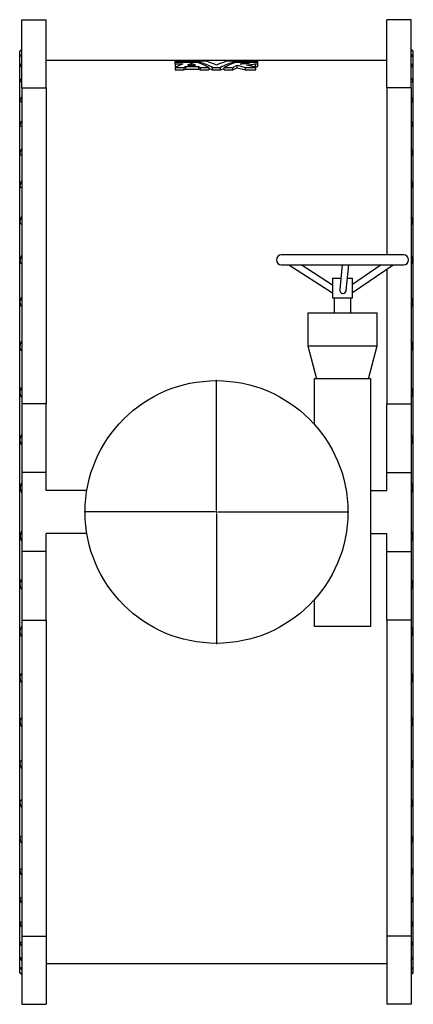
# Model space of a CAD drawing. Extents: x 1343 to 7620, y 815 to 5479.
# Tile 3 of 3: x 6430 to 7620, y 2499 to 5479. Entities that reach past the tile are written whole.
import ezdxf

# ---------------------------------------------------------------- set-up
doc = ezdxf.new("R2010")
doc.units = 0
doc.layers.get('0').update_dxf_attribs({"linetype": 'CONTINUOUS'})
doc.layers.add('FORMAT', color=7, linetype='CONTINUOUS')

# ---------------------------------------------------------------- blocks, each defined once
blk = doc.blocks.new('SW_CENTERMARKSYMBOL_2')
at = {"layer": 'FORMAT', "color": 0}
for p, q in [((0, 5), (0, 400)), ((-5, 0), (-400, 0)), ((0, 0), (-2.5, 0)), ((0, 0), (0, 2.5)), ((0, 0), (0, -2.5)), ((0, 0), (2.5, 0)), ((5, 0), (400, 0)), ((0, -5), (0, -400))]:
    blk.add_line(p, q, dxfattribs=at)

msp = doc.modelspace()

# ---------------------------------------------------------------- linework, layer by layer
at = {"color": 7, "linetype": 'CONTINUOUS'}
for p, q in [((6436.3, 5479.3), (6510.3, 5479.3)), ((6436.3, 5273.1), (6436.3, 5479.3)), ((6510.3, 5273.1), (6510.3, 5479.3)), ((7614.3, 5479.3), (7540.3, 5479.3)), ((7540.3, 5273.1), (7540.3, 5479.3)), ((7614.3, 5273.1), (7614.3, 5479.3)), ((6436.3, 5390.3), (6430.3, 5384.3)), ((6430.3, 2594.3), (6430.3, 5384.3)), ((7620.3, 5384.3), (7614.3, 5390.3)), ((7620.3, 2594.3), (7620.3, 5384.3)), ((7540.3, 5355.3), (6510.3, 5355.3)), ((6900.3, 5350.9), (6900.3, 5354)), ((6991.4, 5354), (6900.3, 5354)), ((6900.3, 5350.9), (6974.5, 5350.9)), ((6900.3, 5349.6), (6900.3, 5350.9)), ((6968.1, 5349.6), (6900.3, 5349.6)), ((6900.3, 5346), (6900.3, 5349.6)), ((6900.3, 5346), (6923.7, 5346)), ((6900.3, 5346), (6900.3, 5338.1)), ((6900.3, 5338.1), (6906.6, 5338.1)), ((6900.3, 5335), (6926.8, 5335)), ((6900.3, 5335), (6900.3, 5327.1)), ((6926.8, 5335), (6931.8, 5337.6)), ((6926.8, 5335), (6926.8, 5327.1)), ((6931.8, 5337.6), (6970.6, 5337.6)), ((6931.8, 5337.6), (6931.8, 5329.7)), ((6949.3, 5346.7), (6937.9, 5341.8)), ((6937.9, 5341.8), (6961.4, 5341.8)), ((6961.4, 5341.8), (6949.3, 5346.7)), ((6949.3, 5341.8), (6949.3, 5346.7)), ((6970.6, 5337.6), (6975.9, 5335)), ((6970.6, 5337.6), (6970.6, 5329.7)), ((6974.5, 5347.2), (6974.5, 5350.9)), ((6975.9, 5335), (7002.6, 5335)), ((6975.9, 5335), (6975.9, 5327.1)), ((7002.6, 5335), (7002.6, 5327.1)), ((7012.9, 5335), (7037.8, 5335)), ((7012.9, 5327.1), (7012.9, 5335)), ((7037.8, 5327.1), (7037.8, 5335)), ((7048.1, 5335), (7074.7, 5335)), ((7048.1, 5327.1), (7048.1, 5335)), ((7150.3, 5354), (7059.2, 5354)), ((7074.7, 5335), (7088.3, 5341.3)), ((7074.7, 5327.1), (7074.7, 5335)), ((7076.2, 5350.9), (7150.3, 5350.9)), ((7076.2, 5347.2), (7076.2, 5350.9)), ((7109.3, 5349.6), (7082.6, 5349.6)), ((7088.3, 5341.3), (7113.4, 5335)), ((7088.3, 5333.5), (7088.3, 5341.3)), ((7096.7, 5344.9), (7109.3, 5349.6)), ((7109.3, 5345.4), (7109.3, 5349.6)), ((7113.4, 5335), (7144.4, 5335)), ((7113.4, 5327.1), (7113.4, 5335)), ((7150.3, 5349.6), (7126.5, 5349.6)), ((7143.2, 5346), (7150.3, 5346)), ((7143.2, 5338.1), (7143.2, 5346)), ((7143.2, 5338.1), (7150.3, 5338.1)), ((7144.4, 5327.1), (7144.4, 5335)), ((7150.3, 5350.9), (7150.3, 5354)), ((7150.3, 5349.6), (7150.3, 5350.9)), ((7150.3, 5346), (7150.3, 5349.6)), ((7150.3, 5338.1), (7150.3, 5346)), ((6900.3, 5327.1), (6926.8, 5327.1)), ((6926.8, 5327.1), (6931.8, 5329.7)), ((6931.8, 5329.7), (6970.6, 5329.7)), ((6970.6, 5329.7), (6975.9, 5327.1)), ((6975.9, 5327.1), (7002.6, 5327.1)), ((7002.6, 5331.9), (7012.9, 5327.1)), ((7012.9, 5327.1), (7037.8, 5327.1)), ((7037.8, 5327.1), (7048.1, 5331.9)), ((7048.1, 5327.1), (7074.7, 5327.1)), ((7074.7, 5327.1), (7088.3, 5333.5)), ((7088.3, 5333.5), (7113.4, 5327.1)), ((7113.4, 5327.1), (7144.4, 5327.1)), ((6436.3, 5273.1), (6510.3, 5273.1)), ((6436.3, 5273.1), (6436.3, 4316.5)), ((6510.3, 5273.1), (6510.3, 4316.5)), ((7614.3, 5273.1), (7540.3, 5273.1)), ((7540.3, 5273.1), (7540.3, 4767.3)), ((7614.3, 5273.1), (7614.3, 4316.5)), ((7591.3, 4767.3), (7221.3, 4767.3)), ((7221.3, 4737.3), (7591.3, 4737.3)), ((7243.8, 4737.3), (7376.3, 4652.4)), ((7376.3, 4676.1), (7280.9, 4737.3)), ((7405.2, 4737.3), (7398, 4662.5)), ((7417.8, 4659.9), (7425.3, 4737.3)), ((7523.7, 4737.3), (7436.3, 4677.6)), ((7436.3, 4653.4), (7559.1, 4737.3)), ((7540.3, 4724.4), (7540.3, 4316.5)), ((7376.3, 4697.3), (7376.3, 4637.3)), ((7376.3, 4697.3), (7401.3, 4697.3)), ((7421.4, 4697.3), (7436.3, 4697.3)), ((7436.3, 4637.3), (7436.3, 4697.3)), ((7376.3, 4637.3), (7436.3, 4637.3)), ((7381.3, 4637.3), (7381.3, 4592.3)), ((7431.3, 4592.3), (7431.3, 4637.3)), ((7301.3, 4592.3), (7301.3, 4492.3)), ((7301.3, 4592.3), (7511.3, 4592.3)), ((7511.3, 4492.3), (7511.3, 4592.3)), ((7301.3, 4492.3), (7328.1, 4392.3)), ((7301.3, 4492.3), (7511.3, 4492.3)), ((7484.5, 4392.3), (7511.3, 4492.3)), ((7320.3, 4392.3), (7320.3, 4255.7)), ((7492.3, 4392.3), (7320.3, 4392.3)), ((7492.3, 3642.3), (7492.3, 4392.3)), ((6510.3, 4316.5), (6436.3, 4316.5)), ((6436.3, 4316.5), (6436.3, 4109.3)), ((6510.3, 4109.3), (6510.3, 4316.5)), ((7540.3, 4316.5), (7614.3, 4316.5)), ((7540.3, 4109.3), (7540.3, 4316.5)), ((7614.3, 4316.5), (7614.3, 4109.3)), ((6436.3, 4109.3), (6436.3, 3869.3)), ((6510.3, 4109.3), (6436.3, 4109.3)), ((6510.3, 4054.3), (6510.3, 4109.3)), ((7540.3, 4054.3), (7540.3, 4109.3)), ((7540.3, 4109.3), (7614.3, 4109.3)), ((7614.3, 4109.3), (7614.3, 3869.3)), ((6633.2, 4054.3), (6510.3, 4054.3)), ((7492.3, 4054.3), (7540.3, 4054.3)), ((6633.2, 3924.3), (6510.3, 3924.3)), ((6510.3, 3869.3), (6510.3, 3924.3)), ((7492.3, 3924.3), (7540.3, 3924.3)), ((7540.3, 3869.3), (7540.3, 3924.3)), ((6510.3, 3869.3), (6436.3, 3869.3)), ((6436.3, 3869.3), (6436.3, 3662.1)), ((6510.3, 3662.1), (6510.3, 3869.3)), ((7540.3, 3869.3), (7614.3, 3869.3)), ((7540.3, 3662.1), (7540.3, 3869.3)), ((7614.3, 3869.3), (7614.3, 3662.1)), ((7320.3, 3722.9), (7320.3, 3642.3)), ((6436.3, 3662.1), (6510.3, 3662.1)), ((6436.3, 3662.1), (6436.3, 2705.5)), ((6510.3, 3662.1), (6510.3, 2705.5)), ((7492.3, 3642.3), (7320.3, 3642.3)), ((7614.3, 3662.1), (7540.3, 3662.1)), ((7540.3, 3662.1), (7540.3, 2705.5)), ((7614.3, 3662.1), (7614.3, 2705.5)), ((6436.3, 2705.5), (6510.3, 2705.5)), ((6436.3, 2705.5), (6436.3, 2499.3)), ((6510.3, 2705.5), (6510.3, 2499.3)), ((7614.3, 2705.5), (7540.3, 2705.5)), ((7540.3, 2705.5), (7540.3, 2499.3)), ((7614.3, 2705.5), (7614.3, 2499.3)), ((6510.3, 2623.3), (7540.3, 2623.3)), ((6430.3, 2594.3), (6436.3, 2588.3)), ((7614.3, 2588.3), (7620.3, 2594.3)), ((6436.3, 2499.3), (6510.3, 2499.3)), ((7614.3, 2499.3), (7540.3, 2499.3))]:
    msp.add_line(p, q, dxfattribs=at)
at = {"color": 7, "linetype": 'CONTINUOUS', "flags": 128}
for points in [[(6436.3, 5387.5), (6434.6, 5386), (6433.2, 5384.8), (6432.3, 5384.1), (6431.8, 5383.8), (6431.9, 5384.1), (6432.5, 5384.8), (6433.4, 5385.9), (6434.6, 5387.2), (6436.3, 5389.1)], [(6436.3, 5370.6), (6434.6, 5369.4), (6433.2, 5368.6), (6432.3, 5368.3), (6431.8, 5368.5), (6431.9, 5369.1), (6432.5, 5370.2), (6433.4, 5371.5), (6434.6, 5373.2), (6436.3, 5375.3)], [(7614.3, 5387.5), (7616.1, 5386), (7617.4, 5384.8), (7618.4, 5384.1), (7618.8, 5383.8), (7618.7, 5384.1), (7618.2, 5384.8), (7617.3, 5385.9), (7616, 5387.2), (7614.3, 5389.1)], [(7614.3, 5370.6), (7616.1, 5369.4), (7617.4, 5368.6), (7618.4, 5368.3), (7618.8, 5368.5), (7618.7, 5369.1), (7618.2, 5370.2), (7617.3, 5371.5), (7616, 5373.2), (7614.3, 5375.3)], [(6436.3, 5338.5), (6434.6, 5337.7), (6433.2, 5337.3), (6432.3, 5337.3), (6431.8, 5338), (6431.9, 5339), (6432.5, 5340.4), (6433.4, 5342.1), (6434.6, 5344), (6436.3, 5346.4)], [(6923.7, 5346), (6912, 5340.8), (6900.3, 5335)], [(7126.5, 5349.6), (7126.3, 5349.1), (7125.7, 5348.6), (7124.6, 5348), (7123.2, 5347.5), (7121.4, 5347.1), (7119.2, 5346.6), (7115.5, 5346), (7111.2, 5345.5), (7106.5, 5345.2), (7101.5, 5344.9), (7096.7, 5344.9)], [(7115.9, 5342.1), (7119.1, 5342.3), (7122.1, 5342.4), (7125.1, 5342.7), (7128, 5343), (7130.6, 5343.3), (7133.1, 5343.6), (7135.5, 5344), (7137.7, 5344.4), (7140.8, 5345.2), (7143.2, 5346)], [(7144.4, 5335), (7130.2, 5338.7), (7115.9, 5342.1)], [(7138, 5336.6), (7140.8, 5337.3), (7143.2, 5338.1)], [(7614.3, 5338.5), (7616.1, 5337.7), (7617.4, 5337.3), (7618.4, 5337.3), (7618.8, 5338), (7618.7, 5339), (7618.2, 5340.4), (7617.3, 5342.1), (7616, 5344), (7614.3, 5346.4)], [(6436.3, 5291.7), (6434.6, 5291.2), (6433.2, 5291.2), (6432.3, 5291.7), (6431.8, 5292.7), (6431.9, 5294.1), (6432.5, 5295.8), (6433.4, 5297.8), (6434.6, 5299.9), (6436.3, 5302.6)], [(7614.3, 5291.7), (7616.1, 5291.2), (7617.4, 5291.2), (7618.4, 5291.7), (7618.8, 5292.7), (7618.7, 5294.1), (7618.2, 5295.8), (7617.3, 5297.8), (7616, 5299.9), (7614.3, 5302.6)], [(6436.3, 5230.6), (6434.6, 5230.5), (6433.2, 5230.8), (6432.3, 5231.7), (6431.8, 5233.1), (6431.9, 5234.8), (6432.5, 5236.9), (6433.4, 5239.1), (6434.6, 5241.5), (6436.3, 5244.4)], [(7614.3, 5230.6), (7616.1, 5230.5), (7617.4, 5230.8), (7618.4, 5231.7), (7618.8, 5233.1), (7618.7, 5234.8), (7618.2, 5236.9), (7617.3, 5239.1), (7616, 5241.5), (7614.3, 5244.4)], [(6436.3, 5155.9), (6434.6, 5156.2), (6433.2, 5156.9), (6432.3, 5158.2), (6431.8, 5160), (6431.9, 5162), (6432.5, 5164.3), (6433.4, 5166.8), (6434.6, 5169.4), (6436.3, 5172.5)], [(7614.3, 5155.9), (7616.1, 5156.2), (7617.4, 5156.9), (7618.4, 5158.2), (7618.8, 5160), (7618.7, 5162), (7618.2, 5164.3), (7617.3, 5166.8), (7616, 5169.4), (7614.3, 5172.5)], [(6436.3, 5068.4), (6434.6, 5069.1), (6433.2, 5070.2), (6432.3, 5071.8), (6431.8, 5074), (6431.9, 5076.3), (6432.5, 5078.9), (6433.4, 5081.6), (6434.6, 5084.3), (6436.3, 5087.6)], [(7614.3, 5068.4), (7616.1, 5069.1), (7617.4, 5070.2), (7618.4, 5071.8), (7618.8, 5074), (7618.7, 5076.3), (7618.2, 5078.9), (7617.3, 5081.6), (7616, 5084.3), (7614.3, 5087.6)], [(6436.3, 4969.1), (6434.6, 4970.1), (6433.2, 4971.6), (6432.3, 4973.6), (6431.8, 4976.1), (6431.9, 4978.7), (6432.5, 4981.5), (6433.4, 4984.4), (6434.6, 4987.3), (6436.3, 4990.7)], [(7614.3, 4969.1), (7616.1, 4970.1), (7617.4, 4971.6), (7618.4, 4973.6), (7618.8, 4976.1), (7618.7, 4978.7), (7618.2, 4981.5), (7617.3, 4984.4), (7616, 4987.3), (7614.3, 4990.7)], [(6436.3, 4859.1), (6434.6, 4860.4), (6433.2, 4862.2), (6432.3, 4864.6), (6431.8, 4867.4), (6431.9, 4870.2), (6432.5, 4873.2), (6433.4, 4876.2), (6434.6, 4879.3), (6436.3, 4882.8)], [(7614.3, 4859.1), (7616.1, 4860.4), (7617.4, 4862.2), (7618.4, 4864.6), (7618.8, 4867.4), (7618.7, 4870.2), (7618.2, 4873.2), (7617.3, 4876.2), (7616, 4879.3), (7614.3, 4882.8)], [(6436.3, 4739.5), (6434.6, 4741.2), (6433.2, 4743.3), (6432.3, 4746), (6431.8, 4749.1), (6431.9, 4752.1), (6432.5, 4755.3), (6433.4, 4758.4), (6434.6, 4761.6), (6436.3, 4765.1)], [(7614.3, 4739.5), (7616.1, 4741.2), (7617.4, 4743.3), (7618.4, 4746), (7618.8, 4749.1), (7618.7, 4752.1), (7618.2, 4755.3), (7617.3, 4758.4), (7616, 4761.6), (7614.3, 4765.1)], [(6436.3, 4611.7), (6434.6, 4613.7), (6433.2, 4616.2), (6432.3, 4619.1), (6431.8, 4622.4), (6431.9, 4625.6), (6432.5, 4629), (6433.4, 4632.2), (6434.6, 4635.4), (6436.3, 4638.9)], [(7614.3, 4611.7), (7616.1, 4613.7), (7617.4, 4616.2), (7618.4, 4619.1), (7618.8, 4622.4), (7618.7, 4625.6), (7618.2, 4629), (7617.3, 4632.2), (7616, 4635.4), (7614.3, 4638.9)], [(6436.3, 4477.1), (6434.6, 4479.4), (6433.2, 4482.1), (6432.3, 4485.3), (6431.8, 4488.8), (6431.9, 4492.2), (6432.5, 4495.6), (6433.4, 4498.9), (6434.6, 4502.1), (6436.3, 4505.6)], [(7614.3, 4477.1), (7616.1, 4479.4), (7617.4, 4482.1), (7618.4, 4485.3), (7618.8, 4488.8), (7618.7, 4492.2), (7618.2, 4495.6), (7617.3, 4498.9), (7616, 4502.1), (7614.3, 4505.6)], [(6436.3, 4337.2), (6434.6, 4339.7), (6433.2, 4342.7), (6432.3, 4346.1), (6431.8, 4349.8), (6431.9, 4353.2), (6432.5, 4356.7), (6433.4, 4360), (6434.6, 4363.2), (6436.3, 4366.6)], [(7614.3, 4337.2), (7616.1, 4339.7), (7617.4, 4342.7), (7618.4, 4346.1), (7618.8, 4349.8), (7618.7, 4353.2), (7618.2, 4356.7), (7617.3, 4360), (7616, 4363.2), (7614.3, 4366.6)], [(6436.3, 4193.4), (6434.6, 4196.2), (6433.2, 4199.4), (6432.3, 4202.9), (6431.8, 4206.8), (6431.9, 4210.3), (6432.5, 4213.8), (6433.4, 4217.1), (6434.6, 4220.2), (6436.3, 4223.5)], [(7614.3, 4193.4), (7616.1, 4196.2), (7617.4, 4199.4), (7618.4, 4202.9), (7618.8, 4206.8), (7618.7, 4210.3), (7618.2, 4213.8), (7617.3, 4217.1), (7616, 4220.2), (7614.3, 4223.5)], [(6436.3, 3755.1), (6434.6, 3758.4), (6433.2, 3762), (6432.3, 3765.9), (6431.8, 3769.8), (6431.9, 3773.3), (6432.5, 3776.7), (6433.4, 3779.7), (6434.6, 3782.4), (6436.3, 3785.2)], [(7614.3, 3755.1), (7616.1, 3758.4), (7617.4, 3762), (7618.4, 3765.9), (7618.8, 3769.8), (7618.7, 3773.3), (7618.2, 3776.7), (7617.3, 3779.7), (7616, 3782.4), (7614.3, 3785.2)], [(6436.3, 3612), (6434.6, 3615.4), (6433.2, 3619.1), (6432.3, 3623), (6431.8, 3626.9), (6431.9, 3630.3), (6432.5, 3633.5), (6433.4, 3636.3), (6434.6, 3638.9), (6436.3, 3641.4)], [(7614.3, 3612), (7616.1, 3615.4), (7617.4, 3619.1), (7618.4, 3623), (7618.8, 3626.9), (7618.7, 3630.3), (7618.2, 3633.5), (7617.3, 3636.3), (7616, 3638.9), (7614.3, 3641.4)], [(6436.3, 3473), (6434.6, 3476.5), (6433.2, 3480.2), (6432.3, 3484.1), (6431.8, 3487.9), (6431.9, 3491.2), (6432.5, 3494.2), (6433.4, 3496.9), (6434.6, 3499.2), (6436.3, 3501.5)], [(7614.3, 3473), (7616.1, 3476.5), (7617.4, 3480.2), (7618.4, 3484.1), (7618.8, 3487.9), (7618.7, 3491.2), (7618.2, 3494.2), (7617.3, 3496.9), (7616, 3499.2), (7614.3, 3501.5)], [(6436.3, 3339.7), (6434.6, 3343.3), (6433.2, 3346.9), (6432.3, 3350.7), (6431.8, 3354.4), (6431.9, 3357.5), (6432.5, 3360.4), (6433.4, 3362.8), (6434.6, 3364.9), (6436.3, 3366.9)], [(7614.3, 3339.7), (7616.1, 3343.3), (7617.4, 3346.9), (7618.4, 3350.7), (7618.8, 3354.4), (7618.7, 3357.5), (7618.2, 3360.4), (7617.3, 3362.8), (7616, 3364.9), (7614.3, 3366.9)], [(6436.3, 3213.5), (6434.6, 3217.1), (6433.2, 3220.7), (6432.3, 3224.3), (6431.8, 3227.9), (6431.9, 3230.8), (6432.5, 3233.4), (6433.4, 3235.6), (6434.6, 3237.4), (6436.3, 3239.1)], [(7614.3, 3213.5), (7616.1, 3217.1), (7617.4, 3220.7), (7618.4, 3224.3), (7618.8, 3227.9), (7618.7, 3230.8), (7618.2, 3233.4), (7617.3, 3235.6), (7616, 3237.4), (7614.3, 3239.1)], [(6436.3, 3095.8), (6434.6, 3099.3), (6433.2, 3102.8), (6432.3, 3106.3), (6431.8, 3109.7), (6431.9, 3112.4), (6432.5, 3114.7), (6433.4, 3116.6), (6434.6, 3118.2), (6436.3, 3119.5)], [(7614.3, 3095.8), (7616.1, 3099.3), (7617.4, 3102.8), (7618.4, 3106.3), (7618.8, 3109.7), (7618.7, 3112.4), (7618.2, 3114.7), (7617.3, 3116.6), (7616, 3118.2), (7614.3, 3119.5)], [(6436.3, 2987.9), (6434.6, 2991.3), (6433.2, 2994.7), (6432.3, 2998), (6431.8, 3001.1), (6431.9, 3003.5), (6432.5, 3005.6), (6433.4, 3007.2), (6434.6, 3008.5), (6436.3, 3009.5)], [(7614.3, 2987.9), (7616.1, 2991.3), (7617.4, 2994.7), (7618.4, 2998), (7618.8, 3001.1), (7618.7, 3003.5), (7618.2, 3005.6), (7617.3, 3007.2), (7616, 3008.5), (7614.3, 3009.5)], [(6436.3, 2891), (6434.6, 2894.3), (6433.2, 2897.5), (6432.3, 2900.6), (6431.8, 2903.4), (6431.9, 2905.5), (6432.5, 2907.3), (6433.4, 2908.6), (6434.6, 2909.5), (6436.3, 2910.2)], [(7614.3, 2891), (7616.1, 2894.3), (7617.4, 2897.5), (7618.4, 2900.6), (7618.8, 2903.4), (7618.7, 2905.5), (7618.2, 2907.3), (7617.3, 2908.6), (7616, 2909.5), (7614.3, 2910.2)], [(6436.3, 2806.1), (6434.6, 2809.2), (6433.2, 2812.2), (6432.3, 2815), (6431.8, 2817.5), (6431.9, 2819.4), (6432.5, 2820.8), (6433.4, 2821.8), (6434.6, 2822.4), (6436.3, 2822.7)], [(7614.3, 2806.1), (7616.1, 2809.2), (7617.4, 2812.2), (7618.4, 2815), (7618.8, 2817.5), (7618.7, 2819.4), (7618.2, 2820.8), (7617.3, 2821.8), (7616, 2822.4), (7614.3, 2822.7)], [(6436.3, 2734.1), (6434.6, 2737.1), (6433.2, 2739.8), (6432.3, 2742.4), (6431.8, 2744.5), (6431.9, 2746.1), (6432.5, 2747.2), (6433.4, 2747.8), (6434.6, 2748.1), (6436.3, 2748)], [(7614.3, 2734.1), (7616.1, 2737.1), (7617.4, 2739.8), (7618.4, 2742.4), (7618.8, 2744.5), (7618.7, 2746.1), (7618.2, 2747.2), (7617.3, 2747.8), (7616, 2748.1), (7614.3, 2748)], [(6436.3, 2676), (6434.6, 2678.7), (6433.2, 2681.2), (6432.3, 2683.4), (6431.8, 2685.2), (6431.9, 2686.4), (6432.5, 2687.1), (6433.4, 2687.4), (6434.6, 2687.4), (6436.3, 2686.9)], [(7614.3, 2676), (7616.1, 2678.7), (7617.4, 2681.2), (7618.4, 2683.4), (7618.8, 2685.2), (7618.7, 2686.4), (7618.2, 2687.1), (7617.3, 2687.4), (7616, 2687.4), (7614.3, 2686.9)], [(6436.3, 2632.2), (6434.6, 2634.6), (6433.2, 2636.8), (6432.3, 2638.7), (6431.8, 2640.1), (6431.9, 2640.9), (6432.5, 2641.3), (6433.4, 2641.3), (6434.6, 2640.9), (6436.3, 2640.1)], [(7614.3, 2632.2), (7616.1, 2634.6), (7617.4, 2636.8), (7618.4, 2638.7), (7618.8, 2640.1), (7618.7, 2640.9), (7618.2, 2641.3), (7617.3, 2641.3), (7616, 2640.9), (7614.3, 2640.1)], [(6436.3, 2603.2), (6434.6, 2605.4), (6433.2, 2607.3), (6432.3, 2608.8), (6431.8, 2609.8), (6431.9, 2610.3), (6432.5, 2610.3), (6433.4, 2609.9), (6434.6, 2609.2), (6436.3, 2608)], [(6436.3, 2589.5), (6434.6, 2591.4), (6433.2, 2592.9), (6432.3, 2594), (6431.8, 2594.6), (6431.9, 2594.7), (6432.5, 2594.4), (6433.4, 2593.7), (6434.6, 2592.6), (6436.3, 2591.1)], [(7614.3, 2603.2), (7616.1, 2605.4), (7617.4, 2607.3), (7618.4, 2608.8), (7618.8, 2609.8), (7618.7, 2610.3), (7618.2, 2610.3), (7617.3, 2609.9), (7616, 2609.2), (7614.3, 2608)], [(7614.3, 2589.5), (7616.1, 2591.4), (7617.4, 2592.9), (7618.4, 2594), (7618.8, 2594.6), (7618.7, 2594.7), (7618.2, 2594.4), (7617.3, 2593.7), (7616, 2592.6), (7614.3, 2591.1)]]:
    msp.add_lwpolyline(points, dxfattribs=at)
at = {"color": 7, "linetype": 'CONTINUOUS'}
msp.add_circle((7025.3, 3989.3), 397.5, dxfattribs=at)
for centre, radius, start, end in [((6871.2, 5073), 293.1, 63.3672, 70.7051), ((6882.6, 5075.5), 290.3, 63.3423, 71.5585), ((6915.5, 5090.8), 273.9, 66.3592, 73.9112), ((7135.2, 5090.8), 273.9, 106.0888, 113.6408), ((7168, 5075.5), 290.3, 108.4415, 116.6577), ((7179.4, 5073), 293.1, 109.2949, 116.6328), ((7221.3, 4752.3), 15, 90, 270), ((7591.3, 4752.3), 15, 270, 90), ((7408.1, 4660.9), 10.2, 170.9016, 269.4362), ((7408, 4660.4), 9.76, 269.7007, 357.2122), ((6459.9, 4062.6), 28.1, 147.1524, 212.8476), ((7590.7, 4062.6), 28.1, 327.1524, 32.8476), ((6459.8, 3916), 28, 147.0361, 212.9639), ((7590.9, 3916), 28, 327.0361, 32.9639)]:
    msp.add_arc(centre, radius, start, end, dxfattribs=at)

# ---------------------------------------------------------------- block references
at = {"layer": 'FORMAT'}
msp.add_blockref('SW_CENTERMARKSYMBOL_2', (7025.3, 3989.3), dxfattribs=at)

doc.saveas('drawing.dxf')
